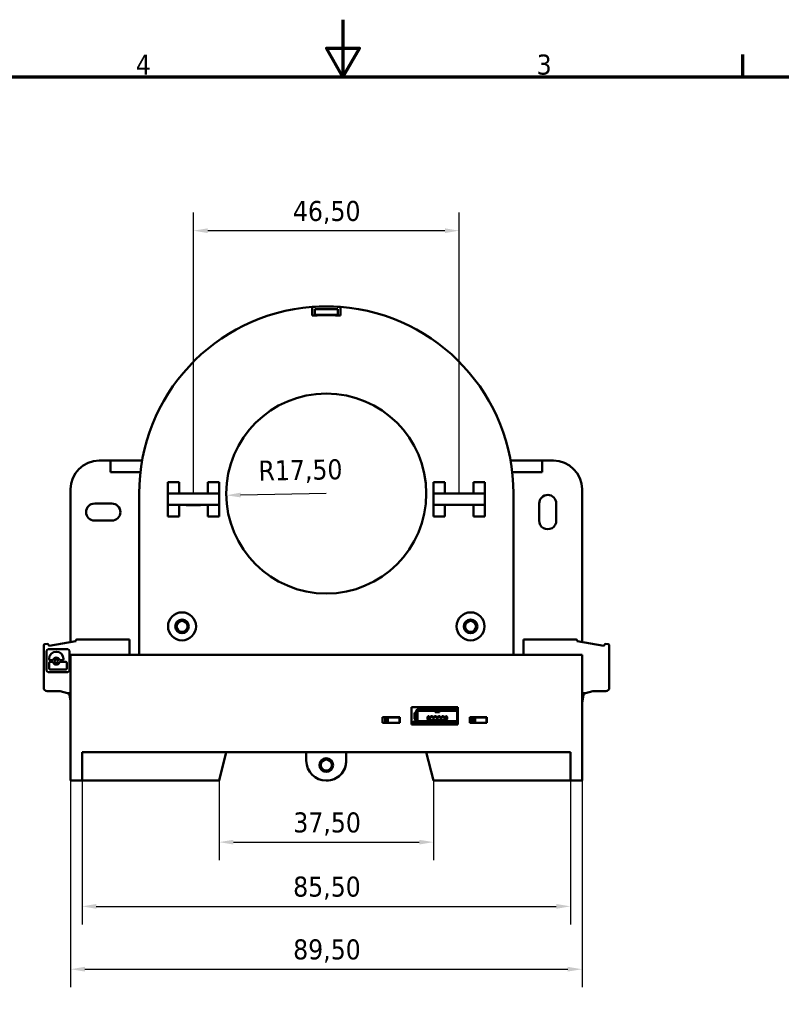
# Model space of a CAD drawing. Header units: millimetres. Extents: x 0 to 420, y 0 to 297.
# Tile 3 of 4: x 153 to 287, y 125 to 297. Entities that reach past the tile are written whole.
import ezdxf

# ---------------------------------------------------------------- set-up
doc = ezdxf.new("R2010")
doc.units = ezdxf.units.MM
for name, color, linetype, lineweight in [('Bordo (ISO)', 7, 'Continuous', 70), ('Quota (ISO)', 7, 'Continuous', 25), ('Visibile (ISO)', 7, 'Continuous', 50)]:
    doc.layers.add(name, color=color, linetype=linetype, lineweight=lineweight)
doc.styles.add('Testo nota (ISO)', font='tahoma.ttf')
doc.dimstyles.new('Default (ISO)', dxfattribs={"dimtxt": 3.5, "dimasz": 2.5, "dimexe": 3.175, "dimexo": 0, "dimgap": 0.762, "dimtad": 1, "dimrnd": 1e-08, "dimzin": 0, "dimtxsty": 'Testo nota (ISO)', "dimcen": 0.09, "dimdle": 10, "dimclrd": 256, "dimclre": 256, "dimclrt": 256, "dimazin": 0, "dimtfac": 1.001486, "dimtmove": 0, "dimatfit": 3, "dimfxl": 1, "dimtolj": 1, "dimtzin": 0, "dimlwd": -1, "dimlwe": -1, "dimarcsym": 0})

# ---------------------------------------------------------------- blocks, each defined once
blk = doc.blocks.new('Bordi Bordo di default')
at = {"layer": 'Bordo (ISO)'}
blk.add_line((280, 287), (280, 290.9), dxfattribs=at)
at = {"layer": 'Bordo (ISO)', "flags": 128}
for points in [[(210, 297), (210, 287), (207.11, 292), (212.89, 292), (210, 287)], [(10, 10), (10, 287), (410, 287), (410, 10), (10, 10)]]:
    blk.add_lwpolyline(points, dxfattribs=at)
at = {"layer": 'Bordo (ISO)', "char_height": 3.5, "attachment_point": 7, "style": 'Testo nota (ISO)'}
for s, insert in [('4', (173.78, 287.4)), ('3', (243.91, 287.33))]:
    blk.add_mtext(s, dxfattribs=dict(at, insert=insert))
blk = doc.blocks.new('*D5')
at = {"layer": 'Defpoints', "color": 0, "transparency": 16777216}
for p in [(188.35, 163.83), (225.85, 163.83), (225.85, 153.07)]:
    blk.add_point(p, dxfattribs=at)
at = {"layer": 'Quota (ISO)', "transparency": 16777216}
for p, q in [((188.35, 163.83), (188.35, 149.89)), ((225.85, 163.83), (225.85, 149.89)), ((190.85, 153.07), (223.35, 153.07))]:
    blk.add_line(p, q, dxfattribs=at)
for points in [[(190.85, 153.48), (190.85, 152.65), (188.35, 153.07)], [(223.35, 153.48), (223.35, 152.65), (225.85, 153.07)]]:
    blk.add_solid(points, dxfattribs=at)
at = {"layer": 'Quota (ISO)', "transparency": 16777216, "insert": (201.33, 158.27), "char_height": 3.5, "attachment_point": 1, "style": 'Testo nota (ISO)'}
blk.add_mtext('\\A1;37,50', dxfattribs=at)
blk = doc.blocks.new('*D6')
at = {"layer": 'Defpoints', "color": 0, "transparency": 16777216}
for p in [(164.35, 163.83), (249.85, 163.83), (249.85, 141.83)]:
    blk.add_point(p, dxfattribs=at)
at = {"layer": 'Quota (ISO)', "transparency": 16777216}
for p, q in [((164.35, 163.83), (164.35, 138.65)), ((249.85, 163.83), (249.85, 138.65)), ((166.85, 141.83), (247.35, 141.83))]:
    blk.add_line(p, q, dxfattribs=at)
for points in [[(166.85, 142.24), (166.85, 141.41), (164.35, 141.83)], [(247.35, 142.24), (247.35, 141.41), (249.85, 141.83)]]:
    blk.add_solid(points, dxfattribs=at)
at = {"layer": 'Quota (ISO)', "transparency": 16777216, "insert": (201.3, 147.04), "char_height": 3.5, "attachment_point": 1, "style": 'Testo nota (ISO)'}
blk.add_mtext('\\A1;85,50', dxfattribs=at)
blk = doc.blocks.new('*D7')
at = {"layer": 'Defpoints', "color": 0, "transparency": 16777216}
for p in [(162.35, 163.83), (251.85, 163.83), (251.85, 130.83)]:
    blk.add_point(p, dxfattribs=at)
at = {"layer": 'Quota (ISO)', "transparency": 16777216}
for p, q in [((162.35, 163.83), (162.35, 127.66)), ((251.85, 163.83), (251.85, 127.66)), ((164.85, 130.83), (249.35, 130.83))]:
    blk.add_line(p, q, dxfattribs=at)
for points in [[(164.85, 131.25), (164.85, 130.42), (162.35, 130.83)], [(249.35, 131.25), (249.35, 130.42), (251.85, 130.83)]]:
    blk.add_solid(points, dxfattribs=at)
at = {"layer": 'Quota (ISO)', "transparency": 16777216, "insert": (201.3, 136.05), "char_height": 3.5, "attachment_point": 1, "style": 'Testo nota (ISO)'}
blk.add_mtext('\\A1;89,50', dxfattribs=at)
blk = doc.blocks.new('*D11')
at = {"layer": 'Defpoints', "color": 0, "transparency": 16777216}
for p in [(189.6, 213.77), (207.1, 214.08)]:
    blk.add_point(p, dxfattribs=at)
at = {"layer": 'Quota (ISO)', "transparency": 16777216}
blk.add_line((207.1, 214.08), (192.1, 213.81), dxfattribs=at)
blk.add_solid([(192.09, 214.23), (192.11, 213.4), (189.6, 213.77)], dxfattribs=at)
at = {"layer": 'Quota (ISO)', "transparency": 16777216, "insert": (195.2, 219.83), "char_height": 3.5, "attachment_point": 1, "rotation": 1.0132, "style": 'Testo nota (ISO)'}
blk.add_mtext('\\A1;R17,50', dxfattribs=at)
blk = doc.blocks.new('*D12')
at = {"layer": 'Defpoints', "color": 0, "transparency": 16777216}
for p in [(230.35, 260.08), (183.85, 214.08), (230.35, 214.08)]:
    blk.add_point(p, dxfattribs=at)
at = {"layer": 'Quota (ISO)', "transparency": 16777216}
for p, q in [((183.85, 214.08), (183.85, 263.25)), ((230.35, 214.08), (230.35, 263.25)), ((186.35, 260.08), (227.85, 260.08))]:
    blk.add_line(p, q, dxfattribs=at)
for points in [[(186.35, 260.49), (186.35, 259.66), (183.85, 260.08)], [(227.85, 260.49), (227.85, 259.66), (230.35, 260.08)]]:
    blk.add_solid(points, dxfattribs=at)
at = {"layer": 'Quota (ISO)', "transparency": 16777216, "insert": (201.26, 265.28), "char_height": 3.5, "attachment_point": 1, "style": 'Testo nota (ISO)'}
blk.add_mtext('\\A1;46,50', dxfattribs=at)

msp = doc.modelspace()

# ---------------------------------------------------------------- linework, layer by layer
at = {"layer": 'Visibile (ISO)'}
for p, q in [((204.598, 245.228), (204.598, 246.732)), ((209.598, 246.732), (209.598, 245.228)), ((204.971, 245.228), (204.598, 245.228)), ((205.098, 246.328), (209.098, 246.328)), ((205.098, 245.328), (205.098, 246.328)), ((209.098, 245.328), (205.098, 245.328)), ((205.098, 245.328), (205.098, 245.236)), ((209.098, 246.328), (209.098, 245.328)), ((209.098, 245.236), (209.098, 245.328)), ((209.598, 245.228), (209.226, 245.228)), ((169.348, 219.828), (167.348, 219.828)), ((169.348, 217.828), (169.348, 219.828)), ((169.348, 219.828), (174.857, 219.828)), ((239.34, 219.828), (244.848, 219.828)), ((246.848, 219.828), (244.848, 219.828)), ((244.848, 219.828), (244.848, 217.828)), ((174.564, 217.828), (169.348, 217.828)), ((244.848, 217.828), (239.633, 217.828)), ((179.348, 214.078), (179.348, 216.078)), ((179.348, 216.078), (181.348, 216.078)), ((181.348, 216.078), (181.348, 214.078)), ((186.348, 216.078), (188.348, 216.078)), ((186.348, 214.078), (186.348, 216.078)), ((188.348, 216.078), (188.348, 214.078)), ((225.848, 216.078), (227.848, 216.078)), ((225.848, 216.078), (225.848, 214.078)), ((227.848, 214.078), (227.848, 216.078)), ((232.848, 216.078), (234.848, 216.078)), ((232.848, 216.078), (232.848, 214.078)), ((234.848, 214.078), (234.848, 216.078)), ((162.348, 214.828), (162.348, 188.07)), ((174.348, 185.828), (174.348, 214.078)), ((181.348, 214.078), (179.348, 214.078)), ((179.348, 214.078), (179.348, 212.078)), ((186.348, 214.078), (181.348, 214.078)), ((188.348, 214.078), (186.348, 214.078)), ((188.348, 212.078), (188.348, 214.078)), ((225.848, 214.078), (227.848, 214.078)), ((225.848, 212.078), (225.848, 214.078)), ((227.848, 214.078), (232.848, 214.078)), ((232.848, 214.078), (234.848, 214.078)), ((234.848, 214.078), (234.848, 212.078)), ((239.848, 185.828), (239.848, 214.078)), ((251.848, 214.828), (251.848, 188.082)), ((166.563, 212.328), (169.563, 212.328)), ((179.348, 210.078), (179.348, 212.078)), ((179.348, 212.078), (181.348, 212.078)), ((181.348, 212.078), (181.348, 210.078)), ((181.348, 212.078), (186.348, 212.078)), ((182.595, 212.058), (182.595, 212.078)), ((185.098, 212.058), (182.595, 212.058)), ((185.098, 212.078), (185.098, 212.058)), ((186.348, 212.078), (188.348, 212.078)), ((186.348, 210.078), (186.348, 212.078)), ((188.348, 212.078), (188.348, 210.078)), ((225.848, 212.078), (225.848, 210.078)), ((227.848, 212.078), (225.848, 212.078)), ((227.848, 210.078), (227.848, 212.078)), ((232.848, 212.078), (227.848, 212.078)), ((234.848, 212.078), (232.848, 212.078)), ((232.848, 212.078), (232.848, 210.078)), ((234.848, 210.078), (234.848, 212.078)), ((244.348, 209.328), (244.348, 212.328)), ((247.348, 212.328), (247.348, 209.328)), ((169.563, 209.328), (166.563, 209.328)), ((181.348, 210.078), (179.348, 210.078)), ((188.348, 210.078), (186.348, 210.078)), ((227.848, 210.078), (225.848, 210.078)), ((234.848, 210.078), (232.848, 210.078)), ((158.589, 187.407), (163.243, 188.228)), ((163.243, 188.328), (163.243, 188.228)), ((163.443, 188.528), (172.643, 188.528)), ((172.643, 188.528), (172.643, 185.828)), ((241.621, 185.828), (241.621, 188.528)), ((250.821, 188.528), (241.621, 188.528)), ((251.021, 188.328), (251.021, 188.228)), ((255.675, 187.407), (251.021, 188.228)), ((157.643, 180.098), (157.643, 187.524)), ((158.393, 187.748), (157.834, 187.723)), ((158.143, 183.108), (158.143, 186.546)), ((158.393, 187.748), (158.589, 187.407)), ((158.424, 186.827), (161.862, 186.827)), ((162.143, 186.546), (162.143, 183.108)), ((255.871, 187.748), (255.675, 187.407)), ((255.871, 187.748), (256.43, 187.723)), ((256.621, 180.098), (256.621, 187.524)), ((158.576, 185.112), (158.576, 185.129)), ((158.576, 183.494), (158.576, 184.396)), ((159.107, 184.901), (158.787, 184.901)), ((158.787, 184.607), (159.107, 184.607)), ((160.902, 184.901), (160.582, 184.901)), ((160.582, 184.607), (161.499, 184.607)), ((161.113, 185.129), (161.113, 185.112)), ((161.709, 184.396), (161.709, 183.494)), ((207.098, 185.828), (162.348, 185.828)), ((162.348, 185.828), (162.348, 163.828)), ((251.848, 185.828), (207.098, 185.828)), ((251.848, 163.828), (251.848, 185.828)), ((161.862, 182.827), (158.424, 182.827)), ((161.499, 183.283), (158.787, 183.283)), ((160.543, 179.498), (158.243, 179.498)), ((160.543, 179.498), (161.78, 179.128)), ((253.721, 179.498), (252.484, 179.128)), ((253.721, 179.498), (256.021, 179.498)), ((161.78, 179.128), (161.78, 179.128)), ((162.348, 179.128), (161.78, 179.128)), ((161.78, 179.128), (161.921, 179.096)), ((162.148, 178.871), (162.348, 177.841)), ((251.848, 179.128), (252.484, 179.128)), ((252.116, 178.871), (251.848, 177.497)), ((252.484, 179.128), (252.342, 179.096)), ((252.484, 179.128), (252.484, 179.128)), ((222.018, 173.628), (222.018, 176.678)), ((222.018, 176.678), (230.118, 176.678)), ((222.771, 175.818), (222.771, 175.718)), ((223.071, 175.818), (223.071, 175.718)), ((224.021, 176.368), (223.321, 176.368)), ((223.321, 176.068), (224.021, 176.068)), ((224.021, 176.268), (224.021, 176.528)), ((224.021, 176.108), (224.021, 176.268)), ((224.021, 176.068), (224.021, 176.108)), ((224.021, 176.068), (229.021, 176.068)), ((228.821, 176.628), (224.221, 176.628)), ((224.221, 176.368), (228.821, 176.368)), ((226.121, 176.068), (226.121, 175.803)), ((226.121, 175.868), (226.921, 175.868)), ((226.921, 175.803), (226.121, 175.803)), ((226.921, 176.068), (226.921, 175.803)), ((229.021, 176.528), (229.021, 176.268)), ((229.021, 176.368), (229.721, 176.368)), ((229.021, 176.268), (229.021, 176.108)), ((229.021, 176.108), (229.021, 176.068)), ((229.721, 176.068), (229.021, 176.068)), ((229.971, 175.818), (229.971, 175.718)), ((230.118, 176.678), (230.118, 173.628)), ((216.942, 173.935), (216.942, 174.93)), ((216.942, 174.93), (219.942, 174.93)), ((217.392, 174.915), (217.392, 173.935)), ((217.392, 174.915), (217.642, 174.915)), ((217.642, 173.935), (217.642, 174.915)), ((217.642, 174.908), (219.942, 174.908)), ((218.642, 174.868), (217.892, 174.868)), ((217.892, 173.968), (217.892, 174.868)), ((218.642, 174.868), (219.142, 174.868)), ((219.892, 174.868), (219.142, 174.868)), ((219.892, 173.968), (219.892, 174.868)), ((219.942, 174.93), (219.942, 173.935)), ((222.512, 175.518), (222.512, 174.768)), ((222.832, 174.218), (222.596, 174.218)), ((222.612, 175.718), (222.871, 175.718)), ((222.871, 174.568), (222.612, 174.568)), ((222.771, 175.518), (222.771, 174.768)), ((222.771, 174.568), (222.771, 174.468)), ((222.871, 175.718), (223.031, 175.718)), ((223.031, 174.568), (222.871, 174.568)), ((223.031, 175.718), (223.071, 175.718)), ((223.071, 174.568), (223.031, 174.568)), ((223.071, 174.568), (223.071, 175.718)), ((223.071, 174.568), (223.071, 174.468)), ((226.496, 174.218), (223.321, 174.218)), ((223.321, 174.178), (223.321, 174.218)), ((223.321, 174.018), (223.321, 174.178)), ((224.796, 174.893), (224.796, 174.693)), ((225.034, 175.093), (224.991, 175.093)), ((224.991, 174.493), (228.051, 174.493)), ((225.034, 175.093), (225.034, 174.893)), ((225.409, 174.973), (225.034, 174.973)), ((225.034, 174.843), (225.034, 174.893)), ((225.409, 174.873), (225.034, 174.873)), ((225.409, 174.843), (225.034, 174.843)), ((225.684, 175.093), (225.409, 175.093)), ((225.409, 174.893), (225.409, 175.093)), ((225.409, 174.843), (225.409, 174.893)), ((225.684, 175.093), (225.684, 174.893)), ((226.061, 174.973), (225.684, 174.973)), ((225.684, 174.843), (225.684, 174.893)), ((226.061, 174.873), (225.684, 174.873)), ((226.061, 174.843), (225.684, 174.843)), ((226.334, 175.093), (226.061, 175.093)), ((226.061, 174.893), (226.061, 175.093)), ((226.061, 174.843), (226.061, 174.893)), ((226.334, 175.093), (226.334, 174.893)), ((226.709, 174.973), (226.334, 174.973)), ((226.334, 174.843), (226.334, 174.893)), ((226.709, 174.873), (226.334, 174.873)), ((226.709, 174.843), (226.334, 174.843)), ((226.496, 174.218), (226.545, 174.218)), ((226.496, 174.218), (226.496, 174.178)), ((226.496, 174.178), (226.496, 174.018)), ((226.544, 174.178), (226.544, 174.218)), ((226.544, 174.018), (226.544, 174.178)), ((229.721, 174.218), (226.545, 174.218)), ((226.709, 174.893), (226.709, 175.093)), ((226.984, 175.093), (226.709, 175.093)), ((226.709, 174.843), (226.709, 174.893)), ((226.984, 175.093), (226.984, 174.893)), ((227.359, 174.973), (226.984, 174.973)), ((226.984, 174.843), (226.984, 174.893)), ((227.359, 174.873), (226.984, 174.873)), ((227.359, 174.843), (226.984, 174.843)), ((227.359, 174.893), (227.359, 175.093)), ((227.631, 175.093), (227.359, 175.093)), ((227.359, 174.893), (227.359, 174.843)), ((227.631, 175.093), (227.631, 174.893)), ((228.011, 174.973), (227.631, 174.973)), ((227.631, 174.843), (227.631, 174.893)), ((228.011, 174.873), (227.631, 174.873)), ((228.011, 174.843), (227.631, 174.843)), ((228.051, 175.093), (228.011, 175.093)), ((228.011, 174.893), (228.011, 175.093)), ((228.011, 174.843), (228.011, 174.893)), ((228.246, 174.693), (228.246, 174.893)), ((229.721, 174.218), (229.721, 174.178)), ((229.721, 174.178), (229.721, 174.018)), ((229.971, 175.718), (229.971, 174.568)), ((229.971, 175.718), (230.012, 175.718)), ((229.971, 174.568), (229.971, 174.468)), ((230.012, 174.568), (229.971, 174.568)), ((230.012, 175.718), (230.118, 175.718)), ((230.118, 174.568), (230.012, 174.568)), ((232.194, 173.93), (232.194, 174.925)), ((232.194, 174.925), (235.194, 174.925)), ((232.647, 174.915), (232.647, 173.93)), ((232.647, 174.915), (232.897, 174.915)), ((232.897, 173.93), (232.897, 174.915)), ((232.897, 174.908), (235.194, 174.908)), ((233.897, 174.868), (233.147, 174.868)), ((233.147, 173.968), (233.147, 174.868)), ((233.897, 174.868), (234.397, 174.868)), ((235.147, 174.868), (234.397, 174.868)), ((235.147, 173.968), (235.147, 174.868)), ((235.194, 174.925), (235.194, 173.93)), ((219.942, 173.935), (216.942, 173.935)), ((218.642, 173.968), (217.892, 173.968)), ((218.642, 173.968), (219.142, 173.968)), ((219.892, 173.968), (219.142, 173.968)), ((223.321, 173.918), (222.018, 173.918)), ((230.118, 173.628), (222.018, 173.628)), ((223.321, 173.758), (223.321, 174.018)), ((223.521, 173.918), (226.296, 173.918)), ((223.521, 173.658), (226.296, 173.658)), ((223.714, 173.628), (223.714, 173.658)), ((224.609, 173.628), (224.609, 173.658)), ((226.496, 174.018), (226.496, 173.758)), ((226.544, 173.968), (226.496, 173.968)), ((226.496, 173.918), (226.544, 173.918)), ((226.544, 173.758), (226.544, 174.014)), ((229.521, 173.918), (226.744, 173.918)), ((229.521, 173.658), (226.744, 173.658)), ((228.434, 173.628), (228.434, 173.658)), ((229.329, 173.628), (229.329, 173.658)), ((229.721, 174.018), (229.721, 173.758)), ((230.118, 173.918), (229.721, 173.918)), ((235.194, 173.93), (232.194, 173.93)), ((233.897, 173.968), (233.147, 173.968)), ((233.897, 173.968), (234.397, 173.968)), ((235.147, 173.968), (234.397, 173.968)), ((164.348, 168.828), (249.848, 168.828)), ((164.348, 163.828), (164.348, 168.828)), ((189.598, 168.828), (188.348, 163.828)), ((203.598, 168.828), (203.598, 167.328)), ((210.598, 167.328), (210.598, 168.828)), ((210.603, 168.828), (210.603, 167.328)), ((225.848, 163.828), (224.598, 168.828)), ((249.848, 168.828), (249.848, 163.828)), ((162.348, 163.828), (164.348, 163.828)), ((188.348, 163.828), (164.348, 163.828)), ((249.848, 163.828), (225.848, 163.828)), ((249.848, 163.828), (251.848, 163.828))]:
    msp.add_line(p, q, dxfattribs=at)
for centre, radius in [((181.848, 190.828), 2.45), ((232.348, 190.828), 2.45), ((181.848, 190.828), 1.2), ((181.848, 190.828), 0.95), ((232.348, 190.828), 1.2), ((232.348, 190.828), 0.95), ((159.844, 184.754), 0.304), ((207.098, 166.563), 1.2), ((207.103, 166.563), 0.95)]:
    msp.add_circle(centre, radius, dxfattribs=at)
for centre, radius, start, end in [((207.098, 214.078), 32.75, 94.37798, 180), ((207.098, 214.078), 32.75, 85.62202, 94.37798), ((207.098, 214.078), 32.75, 0, 85.62202), ((207.098, 214.078), 31.25, 93.66944, 94.58489), ((207.098, 214.078), 31.223, 90, 93.90711), ((207.098, 214.078), 31.223, 86.09289, 90), ((207.098, 214.078), 31.25, 85.41511, 86.33056), ((207.098, 214.078), 17.5, 90, 270), ((207.098, 214.078), 17.5, 270, 90), ((167.348, 214.828), 5, 90, 180), ((246.848, 214.828), 5, 0, 90), ((245.848, 212.328), 1.5, 0, 180), ((166.563, 210.828), 1.5, 90, 270), ((169.563, 210.828), 1.5, 270, 90), ((245.848, 209.328), 1.5, 180, 0.00001), ((163.443, 188.328), 0.2, 90, 180), ((250.821, 188.328), 0.2, 0, 90), ((157.843, 187.524), 0.2, 92.5, 180), ((158.424, 186.546), 0.281, 90, 180), ((159.844, 185.129), 1.268, 0, 180), ((161.862, 186.546), 0.281, 0, 90), ((256.421, 187.524), 0.2, 0, 87.5), ((158.787, 185.112), 0.211, 180, 270), ((158.787, 184.396), 0.211, 90, 180), ((159.107, 185.112), 0.211, 270, 334.11508), ((159.107, 184.396), 0.211, 25.88492, 90), ((159.844, 184.754), 0.609, 25.88492, 154.11508), ((159.844, 184.754), 0.609, 205.88492, 334.11508), ((160.582, 185.112), 0.211, 205.88492, 270), ((160.582, 184.396), 0.211, 90, 154.11508), ((160.902, 185.112), 0.211, 270, 0), ((161.499, 184.396), 0.211, 0, 90), ((158.424, 183.108), 0.281, 180, 270), ((158.787, 183.494), 0.211, 180, 270), ((161.499, 183.494), 0.211, 270, 0), ((161.862, 183.108), 0.281, 270, 0), ((158.243, 180.098), 0.6, 180, 270), ((256.021, 180.098), 0.6, 270, 0), ((161.855, 178.803), 0.3, 12.95, 77.26651), ((252.409, 178.803), 0.3, 102.73349, 167.05), ((223.321, 175.818), 0.55, 90, 180), ((223.321, 175.818), 0.25, 90.00007, 180), ((229.721, 175.818), 0.55, 43.79571, 90), ((229.721, 175.818), 0.25, 0, 89.99993), ((222.596, 173.818), 0.4, 89.99995, 165.5224), ((223.321, 174.468), 0.55, 180, 270), ((223.321, 174.468), 0.25, 180, 270), ((224.991, 174.688), 0.195, 180, 270), ((228.051, 174.898), 0.195, 0, 90), ((229.721, 174.468), 0.25, 270, 0), ((229.721, 174.468), 0.55, 270, 316.20429), ((207.098, 167.328), 3.5, 180, 0), ((207.103, 167.328), 3.5, 269.95982, 0)]:
    msp.add_arc(centre, radius, start, end, dxfattribs=at)
for centre, major_axis, ratio, start_param, end_param in [((224.221, 176.528), (-0.2, 0), 0.5, 4.7123888, 6.2831851), ((224.221, 176.268), (-0.2, 0), 0.5, 4.7123888, 6.2831851), ((228.821, 176.528), (0.2, 0), 0.5, 6.2831851, 7.8539814), ((228.821, 176.268), (0.2, 0), 0.5, 6.2831851, 7.8539814), ((222.612, 175.518), (0, 0.2), 0.4999998, 0, 1.5707963), ((222.612, 174.768), (0, -0.2), 0.4999998, 4.7123889, 6.2831853), ((222.871, 175.518), (0, 0.2), 0.4999998, 0, 1.5707963), ((222.871, 174.768), (0, -0.2), 0.4999998, 4.7123889, 6.2831853), ((223.521, 174.018), (-0.2, 0), 0.5, 0.0000002, 1.5707965), ((223.521, 173.758), (-0.2, 0), 0.5, 0.0000002, 1.5707965), ((226.296, 174.018), (0.2, 0), 0.5, 4.7123892, 6.2831855), ((226.296, 173.758), (0.2, 0), 0.5, 4.7123892, 6.2831855), ((226.744, 174.018), (-0.2, 0), 0.5, 0.0016353, 1.5707965), ((226.744, 173.758), (-0.2, 0), 0.5, 0.0016353, 1.5707965), ((229.521, 174.018), (0.2, 0), 0.5, 4.7123892, 6.2831855), ((229.521, 173.758), (0.2, 0), 0.5, 4.7123892, 6.2831855)]:
    msp.add_ellipse(centre, major_axis=major_axis, ratio=ratio, start_param=start_param, end_param=end_param, dxfattribs=at)
for points, knots in [([(224.796, 174.897), (224.796, 174.9), (224.797, 174.903), (224.797, 174.916), (224.798, 174.926), (224.804, 174.956), (224.812, 174.976), (224.833, 175.013), (224.846, 175.029), (224.877, 175.057), (224.895, 175.069), (224.933, 175.085), (224.953, 175.09), (224.98, 175.093), (224.986, 175.093), (224.991, 175.093)], [0, 0, 0, 0, 0.000946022, 0.000946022, 0.00379067, 0.00379067, 0.010165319, 0.010165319, 0.016416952, 0.016416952, 0.022637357, 0.022637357, 0.028839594, 0.028839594, 0.030578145, 0.030578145, 0.030578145, 0.030578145]), ([(228.246, 174.689), (228.246, 174.685), (228.246, 174.682), (228.246, 174.67), (228.245, 174.66), (228.239, 174.63), (228.231, 174.61), (228.21, 174.573), (228.197, 174.556), (228.166, 174.529), (228.148, 174.517), (228.11, 174.501), (228.089, 174.495), (228.063, 174.493), (228.057, 174.493), (228.051, 174.493)], [0, 0, 0, 0, 0.000946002, 0.000946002, 0.003790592, 0.003790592, 0.010165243, 0.010165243, 0.016416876, 0.016416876, 0.022637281, 0.022637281, 0.028839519, 0.028839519, 0.030578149, 0.030578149, 0.030578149, 0.030578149])]:
    msp.add_open_spline(points, degree=3, knots=knots, dxfattribs=at)

# ---------------------------------------------------------------- block references
msp.add_blockref('Bordi Bordo di default', (0, 0))

# ---------------------------------------------------------------- dimensions: what is measured, and where the dimension line sits
at = {"layer": 'Quota (ISO)'}
for base, p1, p2, picture, middle in [((230.348, 260.078), (183.848, 214.078), (230.348, 214.078), '*D12', (207.098, 260.078)), ((249.848, 141.828), (164.348, 163.828), (249.848, 163.828), '*D6', (207.098, 141.828)), ((225.848, 153.065), (188.348, 163.828), (225.848, 163.828), '*D5', (207.098, 153.065))]:
    dim = msp.add_linear_dim(base=base, p1=p1, p2=p2, angle=180, dimstyle='Default (ISO)', override={"dimgap": 0.762, "dimdec": 2, "dimtol": 0, "dimlim": 0, "dimtp": 0, "dimtm": 0, "dimtdec": 2, "dimtofl": 0, "dimatfit": 1}, dxfattribs=at)
    dim.commit()
    dim.dimension.update_dxf_attribs({"geometry": picture, "text_midpoint": middle, "dimtype": 160})
dim = msp.add_radius_dim(center=(207.098, 214.078), mpoint=(189.601, 213.768), dimstyle='Default (ISO)', override={"dimgap": 0.762, "dimdec": 2, "dimlfac": 1, "dimcen": 0, "dimdle": 0, "dimtol": 0, "dimlim": 0, "dimtp": 0, "dimtm": 0, "dimtdec": 2, "dimtofl": 0, "dimtmove": 2}, dxfattribs=at)
dim.commit()
dim.dimension.update_dxf_attribs({"geometry": '*D11', "text_midpoint": (202.437, 217.741), "dimtype": 164})
dim = msp.add_linear_dim(base=(251.848, 130.834), p1=(162.348, 163.828), p2=(251.848, 163.828), dimstyle='Default (ISO)', override={"dimgap": 0.762, "dimdec": 2, "dimtol": 0, "dimlim": 0, "dimtp": 0, "dimtm": 0, "dimtdec": 2, "dimtofl": 0, "dimatfit": 1}, dxfattribs=at)
dim.commit()
dim.dimension.update_dxf_attribs({"geometry": '*D7', "text_midpoint": (207.098, 130.834), "dimtype": 160})

doc.saveas('drawing.dxf')
